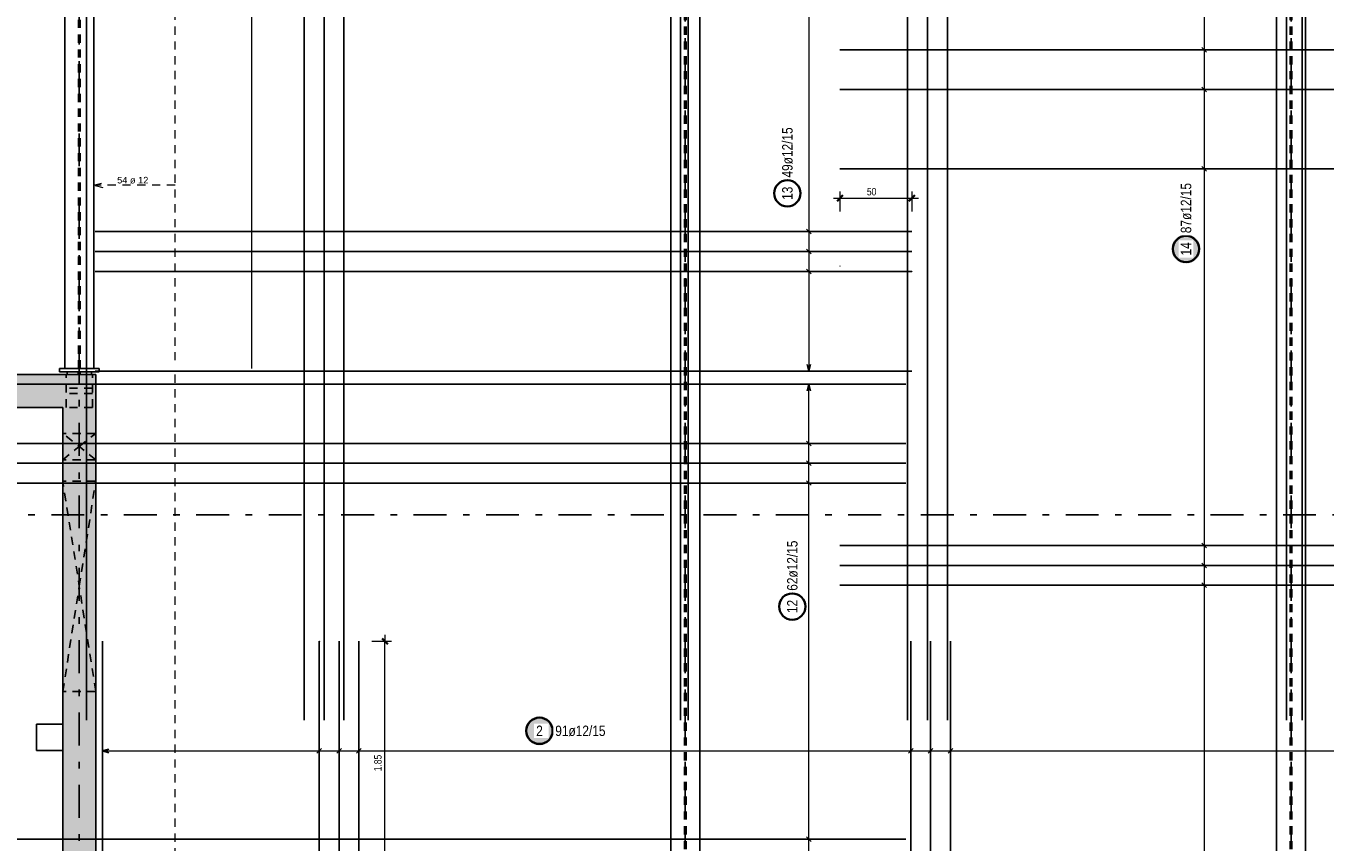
# Model space of a CAD drawing. Header units: millimetres. Extents: x -12 to 115, y -12 to 52.
# Tile 7 of 21: x 5 to 25, y 15 to 27. Entities that reach past the tile are written whole.
import ezdxf

# ---------------------------------------------------------------- set-up
doc = ezdxf.new("R2010")
doc.units = ezdxf.units.MM
doc.linetypes.add('DASHDOTX2', pattern=[2, 1, -0.5, 0, -0.5])
doc.linetypes.add('HIDDEN', pattern=[0.375, 0.25, -0.125])
for name, color, linetype, lineweight in [('Achsen', 7, 'Continuous', 20), ('Bewehrung untere Lage', 7, 'Continuous', 20), ('Geschnittene Kanten', 7, 'Continuous', 20), ('Schraffuren', 7, 'Continuous', 20)]:
    doc.layers.add(name, color=color, linetype=linetype, lineweight=lineweight)
doc.styles.add('Arial', font='arial.ttf')
doc.styles.add('Arial Narrow', font='ARIALN.TTF')
doc.dimstyles.new('Arch_Strakon_dimstyle', dxfattribs={"dimtxt": 17.5, "dimasz": 1, "dimexe": 1.25, "dimexo": 0.0625, "dimgap": 1, "dimtad": 0, "dimzin": 12, "dimdsep": 46, "dimtxsty": 'Arial Narrow', "dimblk": 'Arrowhead_Tick', "dimsah": 1, "dimcen": 0, "dimse1": 1, "dimse2": 1, "dimclrd": 6, "dimclrt": 3, "dimazin": 0, "dimtfac": 1, "dimtdec": 4, "dimtmove": 0, "dimatfit": 3, "dimldrblk": 'NONE', "dimfxl": 1, "dimtvp": 1, "dimtolj": 1, "dimtzin": 0, "dimlwd": 13, "dimarcsym": 2})

# ---------------------------------------------------------------- blocks, each defined once
blk = doc.blocks.new('Arrowhead_Tick')
at = {"color": 0, "linetype": 'Continuous', "lineweight": -2, "ltscale": 0.5}
for p, q in [((0, 20), (0, -10)), ((-1, 0), (0, 0)), ((10, 0), (0, 0))]:
    blk.add_line(p, q, dxfattribs=at)
at = {"color": 2, "linetype": 'Continuous', "lineweight": 35, "ltscale": 0.5}
blk.add_line((4.4, 4.4), (-4.4, -4.4), dxfattribs=at)
blk = doc.blocks.new('*D15')
at = {"color": 6, "linetype": 'Continuous', "lineweight": 13}
blk.add_line((10.315, 14.377), (10.315, 18.057), dxfattribs=at)
at = {"layer": 'Defpoints', "color": 0}
for p in [(9.318, 18.067), (10.315, 18.067), (5.962, 14.367)]:
    blk.add_point(p, dxfattribs=at)
at = {"color": 6, "lineweight": 13, "xscale": 0.01, "yscale": 0.01, "zscale": 0.01}
for p, rotation in [((10.315, 18.067), 90), ((10.315, 14.367), 270)]:
    blk.add_blockref('Arrowhead_Tick', p, dxfattribs=dict(at, rotation=rotation))
at = {"color": 3, "lineweight": -2, "insert": (10.207, 16.217), "char_height": 0.1125, "attachment_point": 5, "rotation": 90, "style": 'Arial Narrow'}
blk.add_mtext('\\A1;1.85', dxfattribs=at)
blk = doc.blocks.new('_None')

msp = doc.modelspace()

# ---------------------------------------------------------------- hatches: boundary and pattern name
at = {"layer": 'Bewehrung untere Lage', "lineweight": 25, "true_color": 0xffffff}
for points in [[(22.696587, 24.028143), (22.696453, 24.035821), (22.696051, 24.04349), (22.695381, 24.05114), (22.694446, 24.058761), (22.693244, 24.066346), (22.691779, 24.073884), (22.690052, 24.081366), (22.688064, 24.088784), (22.685819, 24.096127), (22.683319, 24.103388), (22.680567, 24.110557), (22.677567, 24.117625), (22.674321, 24.124585), (22.670835, 24.131427), (22.667112, 24.138143), (22.663157, 24.144726), (22.658975, 24.151166), (22.65457, 24.157456), (22.649949, 24.163589), (22.645116, 24.169557), (22.640078, 24.175352), (22.634841, 24.180968), (22.629411, 24.186398), (22.623795, 24.191635), (22.618, 24.196673), (22.612032, 24.201506), (22.605899, 24.206127), (22.599609, 24.210532), (22.593169, 24.214714), (22.586587, 24.218669), (22.57987, 24.222392), (22.573028, 24.225878), (22.566069, 24.229123), (22.559, 24.232124), (22.551831, 24.234876), (22.54457, 24.237376), (22.537227, 24.239621), (22.529809, 24.241608), (22.522327, 24.243336), (22.514789, 24.244801), (22.507205, 24.246002), (22.499583, 24.246938), (22.491933, 24.247607), (22.484265, 24.248009), (22.476587, 24.248143), (22.468909, 24.248009), (22.46124, 24.247607), (22.45359, 24.246938), (22.445969, 24.246002), (22.438384, 24.244801), (22.430846, 24.243336), (22.423364, 24.241608), (22.415946, 24.239621), (22.408603, 24.237376), (22.401342, 24.234876), (22.394173, 24.232124), (22.387105, 24.229123), (22.380145, 24.225878), (22.373303, 24.222392), (22.366587, 24.218669), (22.360004, 24.214714), (22.353564, 24.210532), (22.347274, 24.206127), (22.341141, 24.201506), (22.335173, 24.196673), (22.329378, 24.191635), (22.323762, 24.186398), (22.318332, 24.180968), (22.313095, 24.175352), (22.308057, 24.169557), (22.303224, 24.163589), (22.298603, 24.157456), (22.294198, 24.151166), (22.290016, 24.144726), (22.286061, 24.138143), (22.282338, 24.131427), (22.278852, 24.124585), (22.275607, 24.117625), (22.272606, 24.110557), (22.269854, 24.103388), (22.267354, 24.096127), (22.265109, 24.088784), (22.263122, 24.081366), (22.261394, 24.073884), (22.259929, 24.066346), (22.258728, 24.058761), (22.257792, 24.05114), (22.257123, 24.04349), (22.256721, 24.035821), (22.256587, 24.028143), (22.256721, 24.020465), (22.257123, 24.012797), (22.257792, 24.005147), (22.258728, 23.997525), (22.259929, 23.989941), (22.261394, 23.982403), (22.263122, 23.97492), (22.265109, 23.967503), (22.267354, 23.96016), (22.269854, 23.952899), (22.272606, 23.94573), (22.275607, 23.938661), (22.278852, 23.931702), (22.282338, 23.92486), (22.286061, 23.918143), (22.290016, 23.911561), (22.294198, 23.905121), (22.298603, 23.898831), (22.303224, 23.892698), (22.308057, 23.88673), (22.313095, 23.880935), (22.318332, 23.875318), (22.323762, 23.869889), (22.329378, 23.864651), (22.335173, 23.859614), (22.341141, 23.854781), (22.347274, 23.85016), (22.353564, 23.845755), (22.360004, 23.841573), (22.366587, 23.837618), (22.373303, 23.833895), (22.380145, 23.830409), (22.387105, 23.827163), (22.394173, 23.824163), (22.401342, 23.821411), (22.408603, 23.818911), (22.415946, 23.816666), (22.423364, 23.814678), (22.430846, 23.812951), (22.438384, 23.811486), (22.445969, 23.810284), (22.45359, 23.809348), (22.46124, 23.808679), (22.468909, 23.808277), (22.476587, 23.808143), (22.484265, 23.808277), (22.491933, 23.808679), (22.499583, 23.809348), (22.507205, 23.810284), (22.514789, 23.811486), (22.522327, 23.812951), (22.529809, 23.814678), (22.537227, 23.816666), (22.54457, 23.818911), (22.551831, 23.821411), (22.559, 23.824163), (22.566069, 23.827163), (22.573028, 23.830409), (22.57987, 23.833895), (22.586587, 23.837618), (22.593169, 23.841573), (22.599609, 23.845755), (22.605899, 23.85016), (22.612032, 23.854781), (22.618, 23.859614), (22.623795, 23.864651), (22.629411, 23.869889), (22.634841, 23.875318), (22.640078, 23.880935), (22.645116, 23.88673), (22.649949, 23.892698), (22.65457, 23.898831), (22.658975, 23.905121), (22.663157, 23.911561), (22.667112, 23.918143), (22.670835, 23.92486), (22.674321, 23.931702), (22.677567, 23.938661), (22.680567, 23.94573), (22.683319, 23.952899), (22.685819, 23.96016), (22.688064, 23.967503), (22.690052, 23.97492), (22.691779, 23.982403), (22.693244, 23.989941), (22.694446, 23.997525), (22.695381, 24.005147), (22.696051, 24.012797)], [(12.880187, 16.706545), (12.880053, 16.714223), (12.879651, 16.721891), (12.878982, 16.729541), (12.878046, 16.737163), (12.876844, 16.744747), (12.875379, 16.752285), (12.873652, 16.759767), (12.871664, 16.767185), (12.869419, 16.774528), (12.866919, 16.781789), (12.864167, 16.788958), (12.861167, 16.796027), (12.857921, 16.802986), (12.854435, 16.809828), (12.850712, 16.816545), (12.846757, 16.823127), (12.842575, 16.829567), (12.838171, 16.835857), (12.833549, 16.84199), (12.828717, 16.847958), (12.823679, 16.853753), (12.818442, 16.85937), (12.813012, 16.864799), (12.807396, 16.870037), (12.8016, 16.875074), (12.795632, 16.879907), (12.7895, 16.884528), (12.783209, 16.888933), (12.776769, 16.893115), (12.770187, 16.89707), (12.763471, 16.900793), (12.756628, 16.904279), (12.749669, 16.907525), (12.7426, 16.910525), (12.735431, 16.913277), (12.728171, 16.915777), (12.720827, 16.918022), (12.71341, 16.92001), (12.705927, 16.921737), (12.698389, 16.923202), (12.690805, 16.924404), (12.683183, 16.925339), (12.675533, 16.926009), (12.667865, 16.926411), (12.660187, 16.926545), (12.652509, 16.926411), (12.64484, 16.926009), (12.637191, 16.925339), (12.629569, 16.924404), (12.621984, 16.923202), (12.614446, 16.921737), (12.606964, 16.92001), (12.599547, 16.918022), (12.592203, 16.915777), (12.584942, 16.913277), (12.577773, 16.910525), (12.570705, 16.907525), (12.563745, 16.904279), (12.556903, 16.900793), (12.550187, 16.89707), (12.543605, 16.893115), (12.537164, 16.888933), (12.530874, 16.884528), (12.524741, 16.879907), (12.518774, 16.875074), (12.512978, 16.870037), (12.507362, 16.864799), (12.501932, 16.85937), (12.496695, 16.853753), (12.491657, 16.847958), (12.486824, 16.84199), (12.482203, 16.835857), (12.477799, 16.829567), (12.473616, 16.823127), (12.469661, 16.816545), (12.465938, 16.809828), (12.462452, 16.802986), (12.459207, 16.796027), (12.456206, 16.788958), (12.453454, 16.781789), (12.450954, 16.774528), (12.448709, 16.767185), (12.446722, 16.759767), (12.444994, 16.752285), (12.443529, 16.744747), (12.442328, 16.737163), (12.441392, 16.729541), (12.440723, 16.721891), (12.440321, 16.714223), (12.440187, 16.706545), (12.440321, 16.698867), (12.440723, 16.691198), (12.441392, 16.683548), (12.442328, 16.675927), (12.443529, 16.668342), (12.444994, 16.660804), (12.446722, 16.653322), (12.448709, 16.645904), (12.450954, 16.638561), (12.453454, 16.6313), (12.456206, 16.624131), (12.459207, 16.617063), (12.462452, 16.610103), (12.465938, 16.603261), (12.469661, 16.596545), (12.473616, 16.589962), (12.477799, 16.583522), (12.482203, 16.577232), (12.486824, 16.571099), (12.491657, 16.565131), (12.496695, 16.559336), (12.501932, 16.55372), (12.507362, 16.54829), (12.512978, 16.543053), (12.518774, 16.538015), (12.524741, 16.533182), (12.530874, 16.528561), (12.537164, 16.524156), (12.543605, 16.519974), (12.550187, 16.516019), (12.556903, 16.512296), (12.563745, 16.50881), (12.570705, 16.505565), (12.577773, 16.502564), (12.584942, 16.499812), (12.592203, 16.497312), (12.599547, 16.495067), (12.606964, 16.49308), (12.614446, 16.491352), (12.621984, 16.489887), (12.629569, 16.488686), (12.637191, 16.48775), (12.64484, 16.487081), (12.652509, 16.486679), (12.660187, 16.486545), (12.667865, 16.486679), (12.675533, 16.487081), (12.683183, 16.48775), (12.690805, 16.488686), (12.698389, 16.489887), (12.705927, 16.491352), (12.71341, 16.49308), (12.720827, 16.495067), (12.728171, 16.497312), (12.735431, 16.499812), (12.7426, 16.502564), (12.749669, 16.505565), (12.756628, 16.50881), (12.763471, 16.512296), (12.770187, 16.516019), (12.776769, 16.519974), (12.783209, 16.524156), (12.7895, 16.528561), (12.795632, 16.533182), (12.8016, 16.538015), (12.807396, 16.543053), (12.813012, 16.54829), (12.818442, 16.55372), (12.823679, 16.559336), (12.828717, 16.565131), (12.833549, 16.571099), (12.838171, 16.577232), (12.842575, 16.583522), (12.846757, 16.589962), (12.850712, 16.596545), (12.854435, 16.603261), (12.857921, 16.610103), (12.861167, 16.617063), (12.864167, 16.624131), (12.866919, 16.6313), (12.869419, 16.638561), (12.871664, 16.645904), (12.873652, 16.653322), (12.875379, 16.660804), (12.876844, 16.668342), (12.878046, 16.675927), (12.878982, 16.683548), (12.879651, 16.691198)]]:
    msp.add_hatch(color=7, dxfattribs=at).paths.add_polyline_path(points)
at = {"layer": 'Schraffuren', "lineweight": 35, "true_color": 0xd7ffd7}
for points in [[(5.922205, 21.621504), (4.202915, 21.621504), (4.202915, 22.121504), (5.922207, 22.121504)], [(5.922205, 21.621504), (5.922207, 3.567023), (5.422207, 3.567023), (5.422207, 21.621504)]]:
    msp.add_hatch(color=254, dxfattribs=at).paths.add_polyline_path(points)

# ---------------------------------------------------------------- linework, layer by layer
at = {"color": 3, "linetype": 'DASHDOTX2', "lineweight": 25, "ltscale": 0.5}
for p, q in [((5.673061, 38.984048), (5.673061, 1.174541)), ((14.873061, 38.984048), (14.873061, 1.174541)), ((24.073061, 38.984048), (24.073061, 1.174541))]:
    msp.add_line(p, q, dxfattribs=at)
at = {"color": 9, "linetype": 'HIDDEN', "lineweight": 0, "ltscale": 0.5}
for p, q in [((7.122952, 37.757986), (7.122952, 22.338648)), ((7.122952, 22.121504), (7.122952, 3.571751))]:
    msp.add_line(p, q, dxfattribs=at)
at = {"color": 3, "linetype": 'HIDDEN', "lineweight": 25, "ltscale": 0.5}
for p, q in [((5.661061, 22.211504), (5.661061, 37.274357)), ((5.685061, 22.211504), (5.685061, 37.274357)), ((14.861072, 3.657023), (14.861072, 37.274357)), ((14.885072, 3.657023), (14.885072, 37.274357)), ((24.060207, 3.657023), (24.060207, 37.274357)), ((24.084207, 3.657023), (24.084207, 37.274357)), ((5.473061, 21.621504), (5.473061, 22.121504)), ((5.658546, 22.121504), (5.658546, 22.161504)), ((5.687546, 22.121504), (5.687546, 22.161504)), ((5.873061, 21.621504), (5.873061, 22.121504)), ((5.873061, 21.911504), (5.473061, 21.911504)), ((5.873061, 21.831504), (5.473061, 21.831504)), ((5.873061, 21.621504), (5.473061, 21.621504)), ((5.922205, 21.226446), (5.422207, 21.226446)), ((5.922205, 20.826446), (5.422207, 20.826446)), ((5.422952, 17.302244), (5.422952, 20.502244)), ((5.922205, 20.502244), (5.423061, 20.502244)), ((5.922205, 17.302244), (5.423061, 17.302244))]:
    msp.add_line(p, q, dxfattribs=at)
at = {"color": 3, "linetype": 'Continuous', "lineweight": 25}
for p, q in [((5.453051, 22.211504), (5.453051, 36.13196)), ((5.893014, 22.211504), (5.893014, 36.131852)), ((14.653051, 3.657023), (14.653051, 36.131981)), ((15.093014, 3.657023), (15.093014, 36.131831)), ((23.852207, 3.657023), (23.852207, 36.13359)), ((24.292207, 3.657023), (24.292207, 36.130292)), ((5.373061, 22.161504), (5.373061, 22.211504)), ((5.973061, 22.211504), (5.373061, 22.211504)), ((5.973061, 22.161504), (5.373061, 22.161504)), ((5.487046, 22.121504), (5.487046, 22.161504)), ((5.859046, 22.121504), (5.859046, 22.161504)), ((5.922952, 22.121504), (5.922207, 22.121504)), ((5.922952, 14.553071), (5.922952, 22.121504)), ((5.973061, 22.161504), (5.973061, 22.211504)), ((5.022207, 16.406358), (5.022207, 16.806358)), ((5.422207, 16.806358), (5.022207, 16.806358)), ((5.422207, 16.406358), (5.022207, 16.406358))]:
    msp.add_line(p, q, dxfattribs=at)
at = {"color": 9, "linetype": 'Continuous', "lineweight": 0}
msp.add_line((8.293014, 22.211504), (8.293014, 36.131852), dxfattribs=at)
msp.add_circle((9.317696, 18.067052), 0.00222, dxfattribs=at)
at = {"layer": 'Achsen', "color": 3, "linetype": 'HIDDEN', "lineweight": 25, "ltscale": 0.5}
for p, q in [((5.922205, 20.826447), (5.422207, 21.226446)), ((5.672207, 21.026446), (5.922205, 21.226445)), ((5.422207, 20.826446), (5.672207, 21.026446)), ((5.922205, 17.307723), (5.423061, 20.502244)), ((5.673061, 18.902244), (5.922205, 20.496765)), ((5.423061, 17.302244), (5.673061, 18.902244))]:
    msp.add_line(p, q, dxfattribs=at)
at = {"layer": 'Achsen', "color": 3, "linetype": 'Continuous', "lineweight": 25}
for p, q in [((5.922205, 20.496765), (5.923061, 20.502244)), ((5.923061, 17.302244), (5.922205, 17.307723))]:
    msp.add_line(p, q, dxfattribs=at)
at = {"layer": 'Achsen', "color": 3, "linetype": 'DASHDOTX2', "lineweight": 25, "ltscale": 0.5}
msp.add_line((3.049386, 19.987023), (35.52926, 19.987023), dxfattribs=at)
at = {"layer": 'Bewehrung untere Lage', "color": 3, "linetype": 'Continuous', "lineweight": 25, "ltscale": 0.5}
for p, q in [((5.781495, 16.867023), (5.781495, 36.767023)), ((9.088663, 16.867023), (9.088663, 36.767023)), ((9.389315, 16.867023), (9.389315, 36.767023)), ((9.689966, 16.867023), (9.689966, 36.767023)), ((14.801045, 16.867023), (14.801045, 36.767023)), ((14.919532, 16.867023), (14.919532, 36.767023)), ((18.250167, 16.867023), (18.250167, 36.767023)), ((18.552952, 16.867023), (18.552952, 36.767023)), ((18.855737, 16.867023), (18.855737, 36.767023)), ((24.003082, 16.867023), (24.003082, 36.767023)), ((24.238688, 16.867023), (24.238688, 36.767023)), ((17.222152, 27.053626), (34.622152, 27.053626)), ((22.785355, 27.018271), (22.714645, 27.088981)), ((17.222152, 26.451039), (34.622152, 26.451039)), ((22.785355, 26.415683), (22.714645, 26.486394)), ((22.785355, 25.210509), (22.714645, 25.281219)), ((17.222152, 25.245864), (34.622152, 25.245864)), ((5.913014, 24.29415), (18.313014, 24.29415)), ((16.785355, 24.258795), (16.714645, 24.329506)), ((5.913014, 23.991202), (18.313014, 23.991202)), ((16.785355, 23.955847), (16.714645, 24.026558)), ((5.913014, 23.688254), (18.313014, 23.688254)), ((16.785355, 23.652899), (16.714645, 23.723609)), ((5.913014, 22.173513), (18.313014, 22.173513)), ((16.723205, 22.273513), (16.75, 22.173513)), ((16.75, 22.173513), (16.776795, 22.273513)), ((18.222205, 21.975011), (4.222205, 21.975011)), ((16.75, 21.975011), (16.723205, 21.875011)), ((16.776795, 21.875011), (16.75, 21.975011)), ((18.222205, 21.073241), (4.222205, 21.073241)), ((16.714645, 21.108597), (16.785355, 21.037886)), ((18.222205, 20.772651), (4.222205, 20.772651)), ((16.714645, 20.808007), (16.785355, 20.737296)), ((18.222205, 20.472061), (4.222205, 20.472061)), ((16.714645, 20.507417), (16.785355, 20.436706)), ((22.785355, 19.485929), (22.714645, 19.55664)), ((17.222152, 19.521285), (34.622152, 19.521285)), ((17.222152, 19.219991), (34.622152, 19.219991)), ((22.785355, 19.184636), (22.714645, 19.255346)), ((22.785355, 18.883342), (22.714645, 18.954053)), ((17.222152, 18.918697), (34.622152, 18.918697)), ((6.024207, 10.667052), (6.024207, 18.067052)), ((9.317696, 10.667052), (9.317696, 18.067052)), ((9.617104, 10.667052), (9.617104, 18.067052)), ((9.916512, 10.667052), (9.916512, 18.067052)), ((18.299938, 10.667052), (18.299938, 18.067052)), ((18.599346, 10.667052), (18.599346, 18.067052)), ((18.898754, 10.667052), (18.898754, 18.067052)), ((6.124207, 16.426795), (6.024207, 16.4)), ((6.024207, 16.4), (6.124207, 16.373205)), ((9.353051, 16.435355), (9.28234, 16.364645)), ((9.652459, 16.435355), (9.581748, 16.364645)), ((9.951867, 16.435355), (9.881156, 16.364645)), ((18.335293, 16.435355), (18.264583, 16.364645)), ((18.634701, 16.435355), (18.563991, 16.364645)), ((18.93411, 16.435355), (18.863399, 16.364645)), ((18.222205, 15.061442), (4.222205, 15.061442)), ((16.714645, 15.096797), (16.785355, 15.026087))]:
    msp.add_line(p, q, dxfattribs=at)
at = {"layer": 'Bewehrung untere Lage', "color": 5, "linetype": 'Continuous', "lineweight": 18, "ltscale": 0.5}
for p, q in [((16.75, 36.715023), (16.75, 22.173513)), ((22.75, 36.695023), (22.75, 10.783768)), ((22.9, 27.053626), (22.6, 27.053626)), ((22.9, 26.451039), (22.6, 26.451039)), ((22.9, 25.245864), (22.6, 25.245864)), ((16.9, 24.29415), (16.6, 24.29415)), ((16.9, 23.991202), (16.6, 23.991202)), ((16.9, 23.688254), (16.6, 23.688254)), ((16.6, 22.173513), (16.9, 22.173513)), ((16.9, 21.975011), (16.6, 21.975011)), ((16.75, 3.639023), (16.75, 21.975011)), ((16.6, 21.073241), (16.9, 21.073241)), ((16.6, 20.772651), (16.9, 20.772651)), ((16.6, 20.472061), (16.9, 20.472061)), ((22.9, 19.521285), (22.6, 19.521285)), ((22.9, 19.219991), (22.6, 19.219991)), ((22.9, 18.918697), (22.6, 18.918697)), ((6.024207, 16.55), (6.024207, 16.25)), ((6.024207, 16.4), (32.970934, 16.4)), ((9.317696, 16.55), (9.317696, 16.25)), ((9.617104, 16.55), (9.617104, 16.25)), ((9.916512, 16.55), (9.916512, 16.25)), ((18.299938, 16.55), (18.299938, 16.25)), ((18.599346, 16.55), (18.599346, 16.25)), ((18.898754, 16.55), (18.898754, 16.25)), ((16.6, 15.061442), (16.9, 15.061442))]:
    msp.add_line(p, q, dxfattribs=at)
at = {"layer": 'Bewehrung untere Lage', "color": 9, "linetype": 'HIDDEN', "lineweight": 0, "ltscale": 0.5}
for p, q in [((5.888449, 24.997519), (6.038449, 25.037712)), ((7.128327, 24.997519), (5.888449, 24.997519)), ((6.038449, 24.957327), (5.888449, 24.997519)), ((7.122951, 22.121504), (7.122951, 3.571751))]:
    msp.add_line(p, q, dxfattribs=at)
at = {"layer": 'Bewehrung untere Lage', "color": 6, "linetype": 'Continuous', "lineweight": 13, "ltscale": 0.5}
for p, q in [((17.222152, 24.9), (17.222152, 24.6)), ((18.313014, 24.9), (18.313014, 24.6)), ((17.122152, 24.8), (18.413014, 24.8))]:
    msp.add_line(p, q, dxfattribs=at)
at = {"layer": 'Bewehrung untere Lage', "color": 2, "linetype": 'Continuous', "lineweight": 35, "ltscale": 0.5}
for p, q in [((17.266346, 24.844194), (17.177958, 24.755806)), ((18.357208, 24.844194), (18.26882, 24.755806))]:
    msp.add_line(p, q, dxfattribs=at)
for centre in [(16.423793, 24.873903), (22.476587, 24.028143), (16.498771, 18.594484), (12.660187, 16.706545)]:
    msp.add_circle(centre, 0.2, dxfattribs=at)
at = {"layer": 'Bewehrung untere Lage', "color": 9, "linetype": 'Continuous', "lineweight": 0}
for centre in [(17.222152, 23.767171), (18.313014, 23.688254)]:
    msp.add_circle(centre, 0.00222, dxfattribs=at)
at = {"layer": 'Geschnittene Kanten', "color": 3, "linetype": 'Continuous', "lineweight": 25}
for p, q in [((5.922207, 22.121504), (4.202915, 22.121504)), ((5.922205, 21.621504), (5.922205, 22.121504)), ((5.422207, 21.621504), (4.202915, 21.621504)), ((5.422205, 3.567023), (5.422205, 21.621504)), ((5.922205, 3.567023), (5.922205, 21.621504))]:
    msp.add_line(p, q, dxfattribs=at)

# ---------------------------------------------------------------- texts
at = {"layer": 'Bewehrung untere Lage', "color": 9, "lineweight": 0, "style": 'Arial'}
msp.add_text('54 ø 12', height=0.1, dxfattribs=at).set_placement((6.24827, 25.024043))
at = {"layer": 'Bewehrung untere Lage', "color": 3, "lineweight": 25, "style": 'Arial Narrow'}
msp.add_text('50', height=0.1125, dxfattribs=at).set_placement((17.631709, 24.842718))
at = {"layer": 'Bewehrung untere Lage', "color": 2, "lineweight": 35, "char_height": 0.1575, "attachment_point": 1, "rotation": 90, "line_spacing_factor": 0.9, "style": 'Arial Narrow'}
for s, insert in [('49ø12/15', (16.345043, 25.113903)), ('13', (16.345043, 24.774678)), ('62ø12/15', (16.420021, 18.834484)), ('12', (16.420021, 18.495259))]:
    msp.add_mtext(s, dxfattribs=dict(at, insert=insert))

# ---------------------------------------------------------------- dimensions: what is measured, and where the dimension line sits
at = {"lineweight": -2}
dim = msp.add_linear_dim(base=(10.314617, 18.067052), p1=(5.962207, 14.367055), p2=(9.317696, 18.067052), angle=90, text='1.85', dimstyle='Arch_Strakon_dimstyle', override={"dimscale": 0.01, "dimtxt": 11.25, "dimasz": 1, "dimgap": 5, "dimtad": 1, "dimjust": 0, "dimtih": 0, "dimtoh": 0, "dimdec": 4, "dimdsep": 46, "dimtxsty": 'Arial Narrow', "dimclrd": 6, "dimclrt": 3, "dimtix": 1, "dimtofl": 255, "dimtmove": 0, "dimatfit": 2, "dimfxl": 0, "dimfxlon": 0, "dimtvp": 44.444444, "dimlwd": 13}, dxfattribs=at)
dim.commit()
dim.dimension.update_dxf_attribs({"geometry": '*D15', "text_midpoint": (10.314617, 16.217053), "dimtype": 160})

# ---------------------------------------------------------------- next in the draw order: texts
at = {"layer": 'Bewehrung untere Lage', "color": 2, "lineweight": 35, "char_height": 0.1575, "attachment_point": 1, "rotation": 90, "line_spacing_factor": 0.9, "style": 'Arial Narrow', "bg_fill": 3, "box_fill_scale": 1.2, "bg_fill_color": 256, "bg_fill_true_color": 13158600, "bg_fill_transparency": 0}
for s, insert in [('87ø12/15', (22.397837, 24.268143)), ('14', (22.397837, 23.928918))]:
    msp.add_mtext(s, dxfattribs=dict(at, insert=insert))
at = {"layer": 'Bewehrung untere Lage', "color": 2, "lineweight": 35, "char_height": 0.1575, "attachment_point": 1, "line_spacing_factor": 0.9, "style": 'Arial Narrow', "bg_fill": 3, "box_fill_scale": 1.2, "bg_fill_color": 256, "bg_fill_true_color": 13158600, "bg_fill_transparency": 0}
for s, insert in [('2', (12.610574, 16.785295)), ('91ø12/15', (12.900187, 16.785295))]:
    msp.add_mtext(s, dxfattribs=dict(at, insert=insert))

doc.saveas('drawing.dxf')
